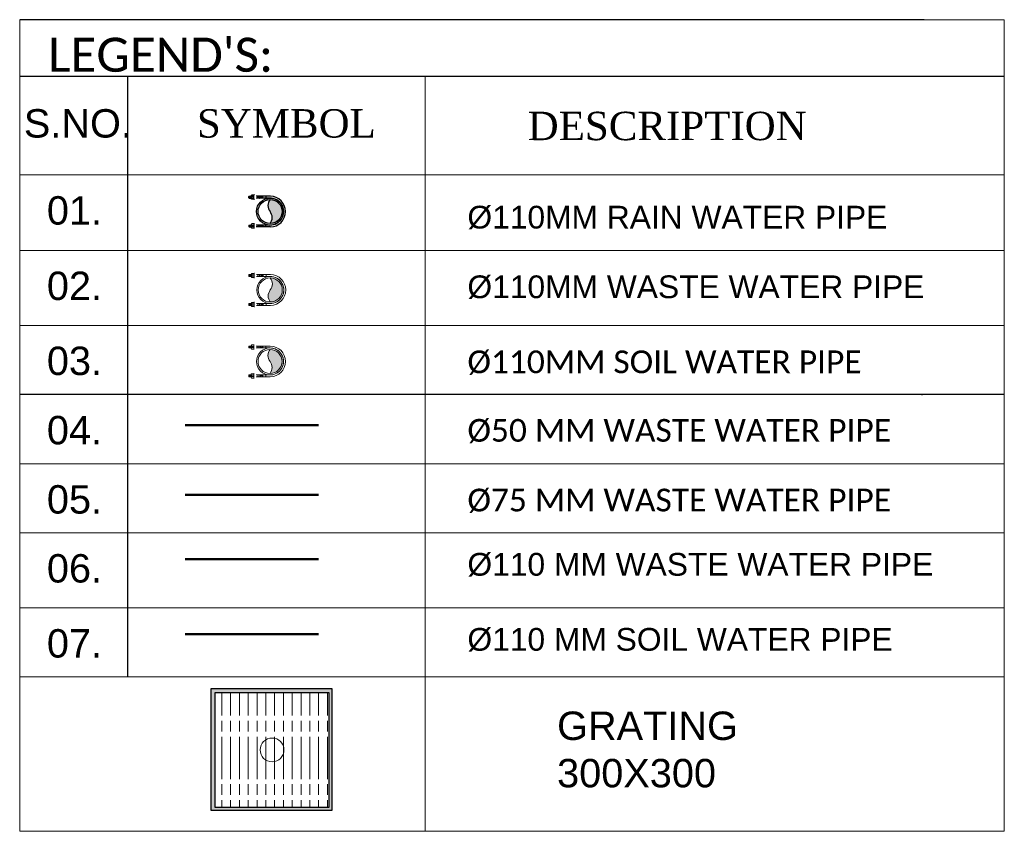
# Model space of a CAD drawing. Header units: inches. Extents: x 105152 to 158499, y 12149 to 30915.
# Tile 69 of 256: x 122932 to 122990, y 22476 to 22524. Entities that reach past the tile are written whole.
import ezdxf

# ---------------------------------------------------------------- set-up
doc = ezdxf.new("R2010")
doc.units = ezdxf.units.IN
doc.header["$MEASUREMENT"] = 0
for name, color, linetype, lineweight in [('0-PIPE SUPPORT', 7, 'Continuous', 0), ('CKD Equipments', 252, 'Continuous', 0), ('PP- 100DIA Soil Waste Sewer pipe', 1, 'Continuous', 25), ('PP- 50DIA Soil Waste Sewer pipe', 54, 'Continuous', 25), ('PP-DIM', 7, 'Continuous', 20), ('PP-FORMAT', 7, 'Continuous', 18), ('PP-Rainwater Pipe', 5, 'Continuous', 18), ('PP-Soil Pipe', 1, 'Continuous', 25), ('PP-Waste Pipe', 3, 'Continuous', 25), ('PP-WWP', 3, 'Continuous', 25), ('SH - ANGLE SUPPORT', 7, 'Continuous', 30)]:
    doc.layers.add(name, color=color, linetype=linetype, lineweight=lineweight)
doc.layers.add('Drain Grating', color=130, linetype='Continuous')
doc.layers.add('xKAM-B3-01-Kitchen$0$A-FURN', color=8, linetype='Continuous')
doc.styles.get("Standard").update_dxf_attribs({"font": 'arial.ttf', "height": 6})
doc.styles.add('style1', font='arial.ttf', dxfattribs={"height": 500})

# ---------------------------------------------------------------- blocks, each defined once
blk = doc.blocks.new('*X420')
at = {"color": 251, "lineweight": 5}
for p, q in [((113.6040440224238, 341.4692042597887), (113.7240518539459, 341.5892120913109)), ((113.7279130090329, 341.4162965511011), (114.3176786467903, 342.0060621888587)), ((113.8423566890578, 341.3539635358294), (114.318169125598, 341.8297759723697)), ((113.9481308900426, 341.2829610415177), (114.3186596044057, 341.6534897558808)), ((114.0456951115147, 341.2037485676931), (114.3191500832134, 341.4772035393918)), ((114.1352787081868, 341.1165554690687), (114.3196405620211, 341.3009173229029)), ((114.2169109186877, 341.0214109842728), (114.3201310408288, 341.1246311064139)), ((114.2904245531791, 340.9181479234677), (114.3206215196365, 340.948344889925))]:
    blk.add_line(p, q, dxfattribs=at)
blk = doc.blocks.new('SWP P-PP')
at = {"layer": 'PP-Soil Pipe', "lineweight": 5}
h = blk.add_hatch(color=256, dxfattribs=at)
edge = h.paths.add_edge_path()
edge.add_ellipse((-22.87960062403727, 31.74258206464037), major_axis=(-27.66840433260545, 27.66815936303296), ratio=1, start_angle=96.33861705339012, end_angle=173.6613829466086, ccw=False)
edge.add_ellipse((1.564979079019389, 1.188856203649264), major_axis=(34.56951182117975, 34.56981789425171), ratio=0.9999999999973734, start_angle=-45.000000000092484, end_angle=134.9999999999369, ccw=False)
edge.add_ellipse((26.00955878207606, -29.36486965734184), major_axis=(27.66815936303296, 27.66840433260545), ratio=1, start_angle=6.338617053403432, end_angle=83.6613829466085)
for radius in [55.00000000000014, 48.88888888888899]:
    blk.add_circle((1.564979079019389, 1.188856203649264), radius, dxfattribs=at)
for centre, start, end in [((-22.87960062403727, 31.74258206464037), 231.3388706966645, 308.6616365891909), ((26.00955878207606, -29.36486965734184), 51.33887069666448, 128.6616365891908)]:
    blk.add_arc(centre, 39.12885943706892, start, end, dxfattribs=at)
at = {"layer": 'SH - ANGLE SUPPORT', "lineweight": 5}
for p, q in [((-61.25851987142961, 2.314968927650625), (-61.25851986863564, -55.54048811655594)), ((-53.43502092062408, 0.462244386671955), (-53.43502092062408, -55.54048811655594)), ((56.56497907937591, 0.462244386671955), (56.56497907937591, -55.54048811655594)), ((64.3884780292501, 2.314968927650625), (64.3884780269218, -55.54048811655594)), ((-61.25851986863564, -15.98816442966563), (-53.43502092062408, -15.98816442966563)), ((-61.25851987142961, -15.98816442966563), (-53.43502092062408, -15.98816442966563)), ((-53.19986994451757, -27.75103043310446), (-61.02336889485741, -27.75103043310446)), ((-53.19986994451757, -27.75103043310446), (-61.02336889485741, -27.75103043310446)), ((56.32982810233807, -27.75103043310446), (64.15332705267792, -27.75103043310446)), ((64.3884780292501, -15.98816442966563), (56.56497907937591, -15.98816442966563)), ((-66.72677007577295, -62.75131269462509), (-66.72677007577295, -64.22899475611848)), ((-66.72677007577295, -64.22899475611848), (-65.92763498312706, -65.02812985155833)), ((-48.76590580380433, -65.02812985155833), (-65.92763498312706, -65.02812985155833)), ((-65.81604321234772, -65.14749968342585), (-65.81604321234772, -73.52145842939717)), ((-65.81604321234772, -73.52145842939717), (-63.99458948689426, -75.34291215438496)), ((-50.70672936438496, -75.34291215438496), (-63.99458948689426, -75.34291215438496)), ((-61.26240889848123, -84.23381411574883), (-61.26240889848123, -75.34291215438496)), ((-59.98194014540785, -65.02812985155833), (-59.98194014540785, -71.63386296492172)), ((-54.71939192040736, -71.6480377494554), (-54.71939192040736, -65.02812985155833)), ((-53.43890995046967, -84.2329390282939), (-53.43890995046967, -75.34291215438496)), ((-48.88527563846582, -73.52145842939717), (-50.70672936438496, -75.34291215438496)), ((-47.96677071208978, -64.22899475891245), (-48.88527563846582, -65.14749968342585)), ((-48.88527563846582, -65.14749968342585), (-48.88527563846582, -73.52145842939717)), ((-47.96677071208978, -62.75131269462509), (-47.96677071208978, -64.22899475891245)), ((51.10234789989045, -62.75131269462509), (51.10234789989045, -64.22899475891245)), ((51.10234789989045, -64.22899475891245), (52.02085282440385, -65.14749968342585)), ((51.90148299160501, -65.02812985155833), (69.06321216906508, -65.02812985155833)), ((52.02085282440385, -65.14749968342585), (52.02085282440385, -73.52145842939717)), ((52.02085282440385, -73.52145842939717), (53.84230654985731, -75.34291215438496)), ((53.84230654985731, -75.34291215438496), (67.13016667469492, -75.34291215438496)), ((56.5744871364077, -84.2329390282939), (56.5744871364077, -75.34291215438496)), ((57.85496910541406, -71.6480377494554), (57.85496910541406, -65.02812985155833)), ((63.11751733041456, -65.02812985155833), (63.11751733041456, -71.63386296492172)), ((64.39798608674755, -84.23381411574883), (64.39798608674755, -75.34291215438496)), ((68.95162040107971, -73.52145842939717), (67.13016667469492, -75.34291215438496)), ((68.95162040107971, -65.14749968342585), (68.95162040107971, -73.52145842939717)), ((69.86234726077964, -64.22899475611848), (69.06321216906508, -65.02812985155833)), ((69.86234726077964, -62.75131269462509), (69.86234726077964, -64.22899475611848)), ((-61.26328398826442, -84.2329390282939), (-59.97673874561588, -85.51948427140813)), ((-54.72545519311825, -85.51948427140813), (-59.97673874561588, -85.51948427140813)), ((-53.43890995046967, -84.2329390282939), (-54.72545519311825, -85.51948427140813)), ((56.5744871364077, -84.2329390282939), (57.86103238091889, -85.51948427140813)), ((57.86103238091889, -85.51948427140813), (63.11231593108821, -85.51948427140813)), ((64.39886117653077, -84.2329390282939), (63.11231593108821, -85.51948427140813))]:
    blk.add_line(p, q, dxfattribs=at)
at = {"layer": 'SH - ANGLE SUPPORT', "lineweight": 5, "ltscale": 30}
for centre, radius, start, end in [((1.564979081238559, 1.178579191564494), 62.83377596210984, 1.036287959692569, 178.9637120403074), ((1.564979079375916, 1.179879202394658), 55.00897699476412, 359.1086964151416, 181.0351236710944)]:
    blk.add_arc(centre, radius, start, end, dxfattribs=at)
at = {"layer": 'SH - ANGLE SUPPORT', "lineweight": 5, "extrusion": (0, 0, -1)}
for centre, major_axis, ratio, start_param, end_param in [((-64.7061275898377, -19.77435612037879), (13.44648858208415, -13.44648858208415), 0.9999999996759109, 0.1632660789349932, 0.6092701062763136), ((-64.7061275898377, -19.77435612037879), (13.44648858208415, -13.44648858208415), 0.9999999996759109, 0.1632660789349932, 0.6092701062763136), ((-48.06125169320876, -56.20658481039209), (18.29485241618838, -18.29485241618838), 0.999999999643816, 3.391710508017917, 3.722963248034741), ((-48.0612516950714, -56.20658481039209), (18.29485241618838, -18.29485241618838), 0.999999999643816, 3.391710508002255, 3.722963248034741), ((-40.03582559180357, -54.1756650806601), (16.48738713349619, -16.48738713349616), 0.9999995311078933, 3.304858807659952, 3.314800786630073), ((-40.03582559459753, -54.1756650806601), (16.48738713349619, -16.48738713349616), 0.9999995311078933, 3.304858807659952, 3.314800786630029), ((-64.7061275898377, -25.84094727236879), (13.44648858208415, -13.44648858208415), 0.9999999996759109, 0.1632660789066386, 0.6092701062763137), ((-64.7061275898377, -25.84094727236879), (13.44648858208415, -13.44648858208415), 0.9999999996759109, 0.1632660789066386, 0.6092701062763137), ((-64.7061275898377, -31.50309138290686), (13.44648858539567, 13.44648858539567), 0.9999999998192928, 1.734062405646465, 2.180066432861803), ((-64.7061275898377, -31.50309138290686), (13.44648858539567, 13.44648858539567), 0.9999999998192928, 1.734062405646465, 2.180066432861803), ((-40.03582559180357, -60.24225623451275), (16.48739554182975, 16.48739554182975), 0.9999995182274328, 4.87565498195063, 4.885596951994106), ((-40.03582559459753, -60.24225623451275), (16.48739554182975, 16.48739554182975), 0.9999995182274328, 4.875654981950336, 4.88559695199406), ((-40.03582559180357, -65.90440034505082), (16.48739554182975, 16.48739554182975), 0.9999995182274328, 4.875654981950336, 4.88559695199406), ((-40.03582559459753, -65.90440034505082), (16.48739554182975, 16.48739554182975), 0.9999995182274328, 4.87565498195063, 4.885596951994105), ((51.75956977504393, -69.86974857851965), (4.489777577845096, 4.489777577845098), 0.9999999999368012, 1.061026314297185, 1.819612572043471), ((66.8522967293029, -73.489501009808), (7.828391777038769, 7.828391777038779), 0.9999999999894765, 2.954778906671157, 3.56259779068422), ((67.01802235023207, -71.11359968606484), (7.760183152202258, 7.760183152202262), 0.9999999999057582, 2.957247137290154, 3.531377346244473), ((63.97924720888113, -69.86974857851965), (4.489777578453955, -4.489777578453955), 0.9999999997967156, 1.317026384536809, 2.080566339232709), ((67.06314304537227, -72.21547304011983), (6.108349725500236, 6.108349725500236), 0.999999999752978, 3.071035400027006, 3.556541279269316), ((69.28846732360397, -66.25728345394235), (8.824913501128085, -8.824913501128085), 0.9999999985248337, 1.329768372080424, 1.540798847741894), ((59.74958264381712, -84.68917930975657), (3.286230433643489, 3.286230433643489), 0.9999999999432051, 5.728383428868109, 6.607487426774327), ((57.7087204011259, -70.90691455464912), (3.848429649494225, -3.848429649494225), 0.9999999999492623, 5.625068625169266, 6.450630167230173), ((60.28094093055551, -84.53026136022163), (4.170697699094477, 4.170697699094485), 0.9999999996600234, 5.688778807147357, 6.270402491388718), ((61.7054885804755, -82.72461787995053), (4.170697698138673, 4.170697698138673), 0.9999999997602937, 5.688778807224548, 5.971833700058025), ((69.2170341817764, -69.86974857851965), (4.489777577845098, -4.489777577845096), 0.9999999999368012, 1.321980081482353, 2.080566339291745), ((66.29860219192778, -73.57488827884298), (8.824913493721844, -8.824913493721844), 0.9999999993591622, 1.329768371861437, 1.678717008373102), ((65.72878475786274, -74.52523111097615), (8.82491349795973, -8.82491349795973), 0.9999999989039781, 1.329768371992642, 1.608853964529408), ((58.1458060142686, -90.99256553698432), (4.170697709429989, -4.170697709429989), 0.9999999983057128, 4.117982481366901, 4.309006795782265), ((59.00581642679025, -86.54325678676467), (1.72358632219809, 1.72358632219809), 0.9999999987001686, 5.845023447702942, 6.635131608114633), ((59.55130120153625, -87.17396204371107), (3.295890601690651, -3.295890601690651), 0.9999999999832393, 4.157022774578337, 5.034816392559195)]:
    blk.add_ellipse(centre, major_axis=major_axis, ratio=ratio, start_param=start_param, end_param=end_param, dxfattribs=at)
at = {"layer": 'SH - ANGLE SUPPORT', "lineweight": 5}
for centre, major_axis, ratio, start_param, end_param in [((51.19120985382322, -56.20658481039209), (-18.29485241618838, -18.29485241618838), 0.999999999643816, 3.391710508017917, 3.722963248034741), ((43.16578375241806, -54.1756650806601), (-16.48738713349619, -16.48738713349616), 0.9999995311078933, 3.304858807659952, 3.314800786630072), ((67.83608574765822, -19.77435612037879), (-13.44648858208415, -13.44648858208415), 0.9999999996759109, 0.1632660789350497, 0.6092701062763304), ((-66.08145699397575, -69.86974857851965), (-4.489777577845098, -4.489777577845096), 0.9999999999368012, 1.321980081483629, 2.080566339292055), ((-58.56991139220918, -82.72461787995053), (-4.170697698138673, 4.170697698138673), 0.9999999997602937, 5.688778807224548, 5.971833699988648), ((-57.14536374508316, -84.53026136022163), (-4.170697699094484, 4.170697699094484), 0.9999999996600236, 5.688778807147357, 6.27040249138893), ((-56.61400545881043, -84.68917930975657), (-3.286230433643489, 3.286230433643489), 0.9999999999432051, 5.728383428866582, 6.607487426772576), ((-54.57314321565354, -70.90691455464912), (-3.848429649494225, -3.848429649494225), 0.9999999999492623, 5.625068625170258, 6.450630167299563), ((-66.15289013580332, -66.25728345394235), (-8.824913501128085, -8.824913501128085), 0.9999999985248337, 1.329768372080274, 1.540798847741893), ((-63.92756585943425, -72.21547304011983), (-6.108349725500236, 6.108349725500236), 0.999999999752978, 3.071035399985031, 3.556541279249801), ((-63.8824451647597, -71.11359968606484), (-7.760183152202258, 7.760183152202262), 0.9999999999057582, 2.957247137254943, 3.531377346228), ((-60.84367002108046, -69.86974857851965), (-4.489777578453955, -4.489777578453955), 0.9999999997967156, 1.317026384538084, 2.08056633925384), ((-63.71671954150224, -73.489501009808), (-7.828391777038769, 7.828391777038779), 0.9999999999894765, 2.954778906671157, 3.562597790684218), ((-48.62399258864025, -69.86974857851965), (-4.489777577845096, 4.489777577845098), 0.9999999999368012, 1.061026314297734, 1.819612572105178), ((43.16578375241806, -60.24225623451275), (-16.48739554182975, 16.48739554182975), 0.9999995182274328, 4.875654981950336, 4.885596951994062), ((43.16578375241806, -65.90440034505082), (-16.48739554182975, 16.48739554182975), 0.9999995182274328, 4.875654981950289, 4.885596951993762), ((67.83608574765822, -25.84094727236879), (-13.44648858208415, -13.44648858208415), 0.9999999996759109, 0.1632660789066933, 0.6092701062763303), ((67.83608574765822, -31.50309138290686), (-13.44648858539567, 13.44648858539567), 0.9999999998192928, 1.734062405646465, 2.180066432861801), ((-56.41572401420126, -87.17396204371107), (-3.295890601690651, -3.295890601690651), 0.9999999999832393, 4.157022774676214, 5.034816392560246), ((-55.87023923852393, -86.54325678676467), (-1.72358632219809, 1.72358632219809), 0.9999999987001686, 5.845023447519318, 6.635131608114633), ((-55.01022882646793, -90.99256553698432), (-4.170697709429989, -4.170697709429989), 0.9999999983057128, 4.117982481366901, 4.309006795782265), ((-63.16302500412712, -73.57488827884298), (-8.824913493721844, -8.824913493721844), 0.9999999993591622, 1.329768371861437, 1.6787170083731), ((-62.59320757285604, -74.52523111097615), (-8.82491349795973, -8.82491349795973), 0.9999999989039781, 1.329768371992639, 1.608853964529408)]:
    blk.add_ellipse(centre, major_axis=major_axis, ratio=ratio, start_param=start_param, end_param=end_param, dxfattribs=at)
at = {"layer": 'SH - ANGLE SUPPORT', "lineweight": 5, "extrusion": (0, 0, -1)}
for p, xscale, yscale, zscale, rotation in [((-1494.465519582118, 445.2324006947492), 4.553634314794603, 4.553634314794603, -4.553634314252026, 270), ((-1501.011837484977, 445.2182259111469), 4.553634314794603, 4.553634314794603, -4.553634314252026, 270), ((1497.876260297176, 445.2182259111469), -4.553634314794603, 4.553634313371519, -4.553634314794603, 89.99999999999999), ((1491.329942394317, 445.2324006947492), -4.553634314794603, 4.553634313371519, -4.553634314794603, 89.99999999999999)]:
    blk.add_blockref('*X420', p, dxfattribs=dict(at, xscale=xscale, yscale=yscale, zscale=zscale, rotation=rotation))
blk = doc.blocks.new('WWP P-PP')
at = {"layer": 'PP-Waste Pipe', "lineweight": 5}
h = blk.add_hatch(color=256, dxfattribs=at)
edge = h.paths.add_edge_path()
edge.add_ellipse((24.44457964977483, 30.55372590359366), major_axis=(27.6684042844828, 27.6681594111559), ratio=1, start_angle=186.3386170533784, end_angle=263.6613829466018)
edge.add_ellipse((-1.382432e-10, 8.73115e-11), major_axis=(-34.56951188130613, 34.5698178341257), ratio=0.9999999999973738, start_angle=225.0000000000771, end_angle=405.0000000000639)
edge.add_ellipse((-24.44457965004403, -30.55372590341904), major_axis=(-27.6681594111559, 27.6684042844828), ratio=1, start_angle=276.33861705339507, end_angle=353.66138294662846, ccw=False)
for radius in [55.00000000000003, 48.8888888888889]:
    blk.add_circle((-1.382432e-10, 8.73115e-11), radius, dxfattribs=at)
for centre, start, end in [((-24.44457965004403, -30.55372590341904), 51.33836351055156, 128.661129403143), ((24.44457964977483, 30.55372590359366), 231.3383635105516, 308.661129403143)]:
    blk.add_arc(centre, 39.12885943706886, start, end, dxfattribs=at)
at = {"layer": 'SH - ANGLE SUPPORT', "lineweight": 5}
for p, q in [((-62.82349895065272, 1.126112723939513), (-62.82349894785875, -56.72934432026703)), ((62.82349895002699, 1.126112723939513), (62.82349894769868, -56.72934432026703)), ((-62.82349894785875, -17.17702063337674), (-54.9999999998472, -17.17702063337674)), ((-62.82349895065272, -17.17702063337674), (-54.9999999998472, -17.17702063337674)), ((-54.76484902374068, -28.93988663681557), (-62.58834797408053, -28.93988663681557)), ((-54.76484902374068, -28.93988663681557), (-62.58834797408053, -28.93988663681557)), ((-54.9999999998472, -0.7266118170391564), (-54.9999999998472, -56.72934432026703)), ((54.76484902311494, -28.93988663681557), (62.5883479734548, -28.93988663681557)), ((55.0000000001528, -0.7266118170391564), (55.0000000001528, -56.72934432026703)), ((62.82349895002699, -17.17702063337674), (55.0000000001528, -17.17702063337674)), ((-68.29174915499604, -63.94016889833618), (-68.29174915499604, -65.4178509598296)), ((-68.29174915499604, -65.4178509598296), (-67.49261406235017, -66.21698605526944)), ((-50.33088488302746, -66.21698605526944), (-67.49261406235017, -66.21698605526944)), ((-67.38102229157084, -66.33635588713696), (-67.38102229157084, -74.71031463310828)), ((-67.38102229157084, -74.71031463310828), (-65.55956856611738, -76.53176835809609)), ((-52.27170844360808, -76.53176835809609), (-65.55956856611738, -76.53176835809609)), ((-62.82738797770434, -85.42267031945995), (-62.82738797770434, -76.53176835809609)), ((-61.54691922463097, -66.21698605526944), (-61.54691922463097, -72.82271916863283)), ((-56.28437099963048, -72.83689395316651), (-56.28437099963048, -66.21698605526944)), ((-55.00388902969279, -85.421795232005), (-55.00388902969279, -76.53176835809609)), ((-50.45025471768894, -74.71031463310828), (-52.27170844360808, -76.53176835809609)), ((-49.5317497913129, -65.41785096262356), (-50.45025471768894, -66.33635588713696)), ((-50.45025471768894, -66.33635588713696), (-50.45025471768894, -74.71031463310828)), ((-49.5317497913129, -63.94016889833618), (-49.5317497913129, -65.41785096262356)), ((49.53736882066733, -63.94016889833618), (49.53736882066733, -65.41785096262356)), ((49.53736882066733, -65.41785096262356), (50.45587374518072, -66.33635588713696)), ((50.33650391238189, -66.21698605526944), (67.49823308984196, -66.21698605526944)), ((50.45587374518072, -66.33635588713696), (50.45587374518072, -74.71031463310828)), ((50.45587374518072, -74.71031463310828), (52.27732747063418, -76.53176835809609)), ((52.27732747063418, -76.53176835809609), (65.5651875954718, -76.53176835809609)), ((55.00950805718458, -85.421795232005), (55.00950805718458, -76.53176835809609)), ((56.28999002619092, -72.83689395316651), (56.28999002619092, -66.21698605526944)), ((61.55253825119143, -66.21698605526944), (61.55253825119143, -72.82271916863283)), ((62.83300700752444, -85.42267031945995), (62.83300700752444, -76.53176835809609)), ((67.38664132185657, -74.71031463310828), (65.5651875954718, -76.53176835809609)), ((67.38664132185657, -66.33635588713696), (67.38664132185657, -74.71031463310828)), ((68.29736818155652, -65.4178509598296), (67.49823308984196, -66.21698605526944)), ((68.29736818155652, -63.94016889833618), (68.29736818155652, -65.4178509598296)), ((-62.82826306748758, -85.421795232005), (-61.54171782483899, -86.70834047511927)), ((-56.29043427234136, -86.70834047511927), (-61.54171782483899, -86.70834047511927)), ((-55.00388902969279, -85.421795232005), (-56.29043427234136, -86.70834047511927)), ((55.00950805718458, -85.421795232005), (56.29605330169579, -86.70834047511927)), ((56.29605330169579, -86.70834047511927), (61.54733685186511, -86.70834047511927)), ((62.83388209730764, -85.421795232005), (61.54733685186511, -86.70834047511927))]:
    blk.add_line(p, q, dxfattribs=at)
at = {"layer": 'SH - ANGLE SUPPORT', "lineweight": 5, "ltscale": 30}
for centre, radius, start, end in [((2.0154403e-09, -0.0102770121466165), 62.83377596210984, 1.036287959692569, 178.9637120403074), ((1.527951e-10, -0.0089770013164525), 55.00897699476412, 359.1086964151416, 181.0351236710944)]:
    blk.add_arc(centre, radius, start, end, dxfattribs=at)
at = {"layer": 'SH - ANGLE SUPPORT', "lineweight": 5, "extrusion": (0, 0, -1)}
for centre, major_axis, ratio, start_param, end_param in [((-66.27110666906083, -20.96321232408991), (13.44648858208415, -13.44648858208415), 0.9999999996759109, 0.1632660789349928, 0.6092701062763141), ((-66.27110666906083, -20.96321232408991), (13.44648858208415, -13.44648858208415), 0.9999999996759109, 0.1632660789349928, 0.6092701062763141), ((-49.62623077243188, -57.39544101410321), (18.29485241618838, -18.29485241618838), 0.999999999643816, 3.391710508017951, 3.722963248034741), ((-49.62623077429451, -57.39544101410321), (18.29485241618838, -18.29485241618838), 0.999999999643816, 3.391710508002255, 3.722963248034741), ((-41.6008046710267, -55.36452128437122), (16.48738713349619, -16.48738713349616), 0.9999995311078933, 3.304858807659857, 3.314800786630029), ((-41.60080467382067, -55.36452128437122), (16.48738713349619, -16.48738713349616), 0.9999995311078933, 3.304858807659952, 3.314800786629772), ((-66.27110666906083, -27.0298034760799), (13.44648858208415, -13.44648858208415), 0.9999999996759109, 0.1632660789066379, 0.6092701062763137), ((-66.27110666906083, -27.0298034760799), (13.44648858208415, -13.44648858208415), 0.9999999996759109, 0.1632660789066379, 0.6092701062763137), ((-66.27110666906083, -32.69194758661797), (13.44648858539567, 13.44648858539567), 0.9999999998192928, 1.734062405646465, 2.180066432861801), ((-66.27110666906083, -32.69194758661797), (13.44648858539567, 13.44648858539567), 0.9999999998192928, 1.734062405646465, 2.180066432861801), ((-41.6008046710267, -61.43111243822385), (16.48739554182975, 16.48739554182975), 0.9999995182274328, 4.875654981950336, 4.88559695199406), ((-41.60080467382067, -61.43111243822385), (16.48739554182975, 16.48739554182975), 0.9999995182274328, 4.875654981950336, 4.88559695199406), ((-41.6008046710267, -67.09325654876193), (16.48739554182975, 16.48739554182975), 0.9999995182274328, 4.875654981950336, 4.88559695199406), ((-41.60080467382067, -67.09325654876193), (16.48739554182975, 16.48739554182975), 0.9999995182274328, 4.875654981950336, 4.88559695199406), ((50.19459069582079, -71.05860478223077), (4.489777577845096, 4.489777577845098), 0.9999999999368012, 1.061026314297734, 1.819612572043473), ((65.28731765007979, -74.67835721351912), (7.828391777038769, 7.828391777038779), 0.9999999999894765, 2.954778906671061, 3.562597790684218), ((65.45304327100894, -72.30245588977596), (7.760183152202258, 7.760183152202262), 0.9999999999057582, 2.957247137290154, 3.531377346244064), ((62.41426812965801, -71.05860478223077), (4.489777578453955, -4.489777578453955), 0.9999999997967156, 1.317026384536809, 2.080566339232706), ((65.49816396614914, -73.40432924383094), (6.108349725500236, 6.108349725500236), 0.999999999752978, 3.071035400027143, 3.556541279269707), ((67.72348824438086, -67.44613965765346), (8.824913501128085, -8.824913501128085), 0.9999999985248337, 1.329768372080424, 1.540798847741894), ((56.14374132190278, -72.09577075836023), (3.848429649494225, -3.848429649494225), 0.9999999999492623, 5.625068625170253, 6.450630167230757), ((58.71596185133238, -85.71911756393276), (4.170697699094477, 4.170697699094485), 0.9999999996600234, 5.688778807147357, 6.270402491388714), ((60.14050950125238, -83.91347408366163), (4.170697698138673, 4.170697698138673), 0.9999999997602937, 5.688778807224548, 5.971833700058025), ((67.65205510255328, -71.05860478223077), (4.489777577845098, -4.489777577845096), 0.9999999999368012, 1.321980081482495, 2.080566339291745), ((64.73362311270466, -74.76374448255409), (8.824913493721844, -8.824913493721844), 0.9999999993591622, 1.329768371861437, 1.678717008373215), ((64.16380567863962, -75.71408731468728), (8.82491349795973, -8.82491349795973), 0.9999999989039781, 1.329768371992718, 1.608853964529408), ((56.58082693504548, -92.18142174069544), (4.170697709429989, -4.170697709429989), 0.9999999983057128, 4.117982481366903, 4.309006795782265), ((57.44083734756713, -87.73211299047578), (1.72358632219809, 1.72358632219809), 0.9999999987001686, 5.845023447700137, 6.635131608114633), ((57.98632212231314, -88.36281824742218), (3.295890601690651, -3.295890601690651), 0.9999999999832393, 4.157022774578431, 5.034816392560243), ((58.184603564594, -85.87803551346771), (3.286230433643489, 3.286230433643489), 0.9999999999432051, 5.728383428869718, 6.607487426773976)]:
    blk.add_ellipse(centre, major_axis=major_axis, ratio=ratio, start_param=start_param, end_param=end_param, dxfattribs=at)
at = {"layer": 'SH - ANGLE SUPPORT', "lineweight": 5}
for centre, major_axis, ratio, start_param, end_param in [((49.62623077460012, -57.39544101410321), (-18.29485241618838, -18.29485241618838), 0.999999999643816, 3.391710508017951, 3.722963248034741), ((41.60080467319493, -55.36452128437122), (-16.48738713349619, -16.48738713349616), 0.9999995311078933, 3.304858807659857, 3.314800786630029), ((66.27110666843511, -20.96321232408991), (-13.44648858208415, -13.44648858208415), 0.9999999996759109, 0.163266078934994, 0.6092701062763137), ((-67.64643607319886, -71.05860478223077), (-4.489777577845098, -4.489777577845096), 0.9999999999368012, 1.321980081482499, 2.080566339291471), ((-60.13489047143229, -83.91347408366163), (-4.170697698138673, 4.170697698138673), 0.9999999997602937, 5.688778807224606, 5.971833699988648), ((-58.71034282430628, -85.71911756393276), (-4.170697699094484, 4.170697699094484), 0.9999999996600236, 5.688778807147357, 6.27040249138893), ((-56.13812229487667, -72.09577075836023), (-3.848429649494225, -3.848429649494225), 0.9999999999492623, 5.625068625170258, 6.450630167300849), ((-67.71786921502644, -67.44613965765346), (-8.824913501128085, -8.824913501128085), 0.9999999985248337, 1.329768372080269, 1.540798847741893), ((-65.49254493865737, -73.40432924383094), (-6.108349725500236, 6.108349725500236), 0.999999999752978, 3.071035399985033, 3.556541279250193), ((-65.44742424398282, -72.30245588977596), (-7.760183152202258, 7.760183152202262), 0.9999999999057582, 2.957247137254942, 3.531377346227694), ((-62.40864910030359, -71.05860478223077), (-4.489777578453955, -4.489777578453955), 0.9999999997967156, 1.317026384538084, 2.080566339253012), ((-65.28169862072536, -74.67835721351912), (-7.828391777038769, 7.828391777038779), 0.9999999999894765, 2.954778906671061, 3.562597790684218), ((-50.18897166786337, -71.05860478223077), (-4.489777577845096, 4.489777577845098), 0.9999999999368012, 1.061026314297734, 1.819612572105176), ((41.60080467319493, -61.43111243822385), (-16.48739554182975, 16.48739554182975), 0.9999995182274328, 4.875654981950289, 4.885596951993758), ((41.60080467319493, -67.09325654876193), (-16.48739554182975, 16.48739554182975), 0.9999995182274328, 4.875654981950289, 4.885596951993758), ((66.27110666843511, -27.0298034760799), (-13.44648858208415, -13.44648858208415), 0.9999999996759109, 0.1632660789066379, 0.6092701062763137), ((66.27110666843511, -32.69194758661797), (-13.44648858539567, 13.44648858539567), 0.9999999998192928, 1.734062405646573, 2.180066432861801), ((-58.17898453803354, -85.87803551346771), (-3.286230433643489, 3.286230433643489), 0.9999999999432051, 5.728383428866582, 6.607487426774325), ((-57.98070309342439, -88.36281824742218), (-3.295890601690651, -3.295890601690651), 0.9999999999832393, 4.157022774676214, 5.034816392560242), ((-57.43521831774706, -87.73211299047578), (-1.72358632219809, 1.72358632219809), 0.9999999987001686, 5.845023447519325, 6.635131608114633), ((-56.57520790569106, -92.18142174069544), (-4.170697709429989, -4.170697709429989), 0.9999999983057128, 4.117982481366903, 4.309006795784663), ((-64.72800408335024, -74.76374448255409), (-8.824913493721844, -8.824913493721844), 0.9999999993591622, 1.329768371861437, 1.678717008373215), ((-64.15818665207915, -75.71408731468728), (-8.82491349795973, -8.82491349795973), 0.9999999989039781, 1.329768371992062, 1.6088539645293)]:
    blk.add_ellipse(centre, major_axis=major_axis, ratio=ratio, start_param=start_param, end_param=end_param, dxfattribs=at)
at = {"layer": 'SH - ANGLE SUPPORT', "lineweight": 5, "extrusion": (0, 0, -1)}
for p, xscale, yscale, zscale, rotation in [((-1492.900540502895, 444.0435444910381), 4.553634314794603, 4.553634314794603, -4.553634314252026, 270), ((-1499.446858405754, 444.0293697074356), 4.553634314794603, 4.553634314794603, -4.553634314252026, 270), ((1499.441239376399, 444.0293697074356), -4.553634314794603, 4.553634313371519, -4.553634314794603, 89.99999999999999), ((1492.89492147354, 444.0435444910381), -4.553634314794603, 4.553634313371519, -4.553634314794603, 89.99999999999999)]:
    blk.add_blockref('*X420', p, dxfattribs=dict(at, xscale=xscale, yscale=yscale, zscale=zscale, rotation=rotation))
blk = doc.blocks.new('*X556')
at = {"color": 0}
for p, q in [((113.6040440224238, 341.4692042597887), (113.7240518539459, 341.5892120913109)), ((113.7279130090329, 341.4162965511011), (114.3176786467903, 342.0060621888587)), ((113.8423566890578, 341.3539635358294), (114.318169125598, 341.8297759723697)), ((113.9481308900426, 341.2829610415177), (114.3186596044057, 341.6534897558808)), ((114.0456951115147, 341.2037485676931), (114.3191500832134, 341.4772035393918)), ((114.1352787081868, 341.1165554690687), (114.3196405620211, 341.3009173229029)), ((114.2169109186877, 341.0214109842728), (114.3201310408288, 341.1246311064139)), ((114.2904245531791, 340.9181479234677), (114.3206215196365, 340.948344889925))]:
    blk.add_line(p, q, dxfattribs=at)
blk = doc.blocks.new('RWP P-PP')
at = {"layer": 'PP-Rainwater Pipe', "lineweight": 30}
h = blk.add_hatch(color=256, dxfattribs=at)
edge = h.paths.add_edge_path()
edge.add_ellipse((-24.44457962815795, 30.55372592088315), major_axis=(-27.66840426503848, 27.66815943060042), ratio=1, start_angle=96.3386170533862, end_angle=173.6613829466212, ccw=False)
edge.add_ellipse((2.110028e-10, 3.63798e-11), major_axis=(34.56951190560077, 34.56981780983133), ratio=0.999999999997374, start_angle=-45.000000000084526, end_angle=134.9999999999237, ccw=False)
edge.add_ellipse((24.44457962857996, -30.55372592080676), major_axis=(27.66815943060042, 27.66840426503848), ratio=1, start_angle=6.338617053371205, end_angle=83.6613829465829)
for radius in [55.00000000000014, 48.88888888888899]:
    blk.add_circle((2.110028e-10, 3.63798e-11), radius, dxfattribs=at)
for centre, start, end in [((24.44457962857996, -30.55372592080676), 51.33887055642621, 128.6616364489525), ((-24.44457962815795, 30.55372592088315), 231.3388705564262, 308.6616364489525)]:
    blk.add_arc(centre, 39.1288594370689, start, end, dxfattribs=at)
at = {"layer": 'SH - ANGLE SUPPORT'}
for p, q in [((-62.82349895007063, 1.126112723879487), (-62.82349894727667, -56.72934432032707)), ((62.82349895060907, 1.126112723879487), (62.82349894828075, -56.72934432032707)), ((-62.82349894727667, -17.17702063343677), (-54.99999999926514, -17.17702063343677)), ((-62.82349895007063, -17.17702063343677), (-54.99999999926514, -17.17702063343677)), ((-54.7648490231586, -28.9398866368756), (-62.58834797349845, -28.9398866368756)), ((-54.7648490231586, -28.9398866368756), (-62.58834797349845, -28.9398866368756)), ((-54.99999999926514, -0.7266118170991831), (-54.99999999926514, -56.72934432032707)), ((54.76484902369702, -28.9398866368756), (62.58834797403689, -28.9398866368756)), ((55.00000000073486, -0.7266118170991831), (55.00000000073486, -56.72934432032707)), ((62.82349895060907, -17.17702063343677), (55.00000000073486, -17.17702063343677)), ((-68.29174915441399, -63.94016889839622), (-68.29174915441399, -65.41785095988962)), ((-68.29174915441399, -65.41785095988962), (-67.49261406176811, -66.21698605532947)), ((-50.3308848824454, -66.21698605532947), (-67.49261406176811, -66.21698605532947)), ((-67.38102229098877, -66.33635588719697), (-67.38102229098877, -74.71031463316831)), ((-67.38102229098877, -74.71031463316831), (-65.5595685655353, -76.53176835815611)), ((-52.271708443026, -76.53176835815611), (-65.5595685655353, -76.53176835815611)), ((-62.82738797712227, -85.42267031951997), (-62.82738797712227, -76.53176835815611)), ((-61.54691922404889, -66.21698605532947), (-61.54691922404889, -72.82271916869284)), ((-56.2843709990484, -72.83689395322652), (-56.2843709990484, -66.21698605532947)), ((-55.00388902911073, -85.42179523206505), (-55.00388902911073, -76.53176835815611)), ((-50.45025471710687, -74.71031463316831), (-52.271708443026, -76.53176835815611)), ((-49.53174979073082, -65.41785096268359), (-50.45025471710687, -66.33635588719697)), ((-50.45025471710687, -66.33635588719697), (-50.45025471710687, -74.71031463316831)), ((-49.53174979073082, -63.94016889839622), (-49.53174979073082, -65.41785096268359)), ((49.5373688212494, -63.94016889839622), (49.5373688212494, -65.41785096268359)), ((49.5373688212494, -65.41785096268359), (50.45587374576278, -66.33635588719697)), ((50.33650391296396, -66.21698605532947), (67.49823309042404, -66.21698605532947)), ((50.45587374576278, -66.33635588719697), (50.45587374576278, -74.71031463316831)), ((50.45587374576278, -74.71031463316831), (52.27732747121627, -76.53176835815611)), ((52.27732747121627, -76.53176835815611), (65.56518759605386, -76.53176835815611)), ((55.00950805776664, -85.42179523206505), (55.00950805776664, -76.53176835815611)), ((56.289990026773, -72.83689395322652), (56.289990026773, -66.21698605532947)), ((61.55253825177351, -66.21698605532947), (61.55253825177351, -72.82271916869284)), ((62.8330070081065, -85.42267031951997), (62.8330070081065, -76.53176835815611)), ((67.38664132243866, -74.71031463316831), (65.56518759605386, -76.53176835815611)), ((67.38664132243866, -66.33635588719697), (67.38664132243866, -74.71031463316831)), ((68.2973681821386, -65.41785095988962), (67.49823309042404, -66.21698605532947)), ((68.2973681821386, -63.94016889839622), (68.2973681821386, -65.41785095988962)), ((-62.82826306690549, -85.42179523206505), (-61.54171782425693, -86.70834047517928)), ((-56.29043427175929, -86.70834047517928), (-61.54171782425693, -86.70834047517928)), ((-55.00388902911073, -85.42179523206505), (-56.29043427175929, -86.70834047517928)), ((55.00950805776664, -85.42179523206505), (56.29605330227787, -86.70834047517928)), ((56.29605330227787, -86.70834047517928), (61.54733685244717, -86.70834047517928)), ((62.83388209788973, -85.42179523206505), (61.54733685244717, -86.70834047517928))]:
    blk.add_line(p, q, dxfattribs=at)
for centre, radius, start, end in [((2.5975169e-09, -0.0102770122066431), 62.83377596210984, 1.036287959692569, 178.9637120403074), ((7.348717e-10, -0.0089770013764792), 55.00897699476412, 359.1086964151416, 181.0351236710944)]:
    blk.add_arc(centre, radius, start, end, dxfattribs=at)
at = {"layer": 'SH - ANGLE SUPPORT', "extrusion": (0, 0, -1)}
for centre, major_axis, ratio, start_param, end_param in [((-66.27110666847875, -20.96321232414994), (13.44648858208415, -13.44648858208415), 0.9999999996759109, 0.1632660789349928, 0.6092701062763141), ((-66.27110666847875, -20.96321232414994), (13.44648858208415, -13.44648858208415), 0.9999999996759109, 0.1632660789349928, 0.6092701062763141), ((-49.62623077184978, -57.39544101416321), (18.29485241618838, -18.29485241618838), 0.999999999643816, 3.391710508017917, 3.722963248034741), ((-49.62623077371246, -57.39544101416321), (18.29485241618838, -18.29485241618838), 0.999999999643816, 3.391710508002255, 3.722963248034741), ((-41.60080467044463, -55.36452128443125), (16.48738713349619, -16.48738713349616), 0.9999995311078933, 3.304858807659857, 3.314800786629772), ((-41.6008046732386, -55.36452128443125), (16.48738713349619, -16.48738713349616), 0.9999995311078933, 3.304858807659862, 3.314800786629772), ((-66.27110666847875, -27.02980347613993), (13.44648858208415, -13.44648858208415), 0.9999999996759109, 0.1632660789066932, 0.6092701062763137), ((-66.27110666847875, -27.02980347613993), (13.44648858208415, -13.44648858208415), 0.9999999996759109, 0.1632660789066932, 0.6092701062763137), ((-66.27110666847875, -32.691947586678), (13.44648858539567, 13.44648858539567), 0.9999999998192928, 1.734062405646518, 2.180066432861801), ((-66.27110666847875, -32.691947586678), (13.44648858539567, 13.44648858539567), 0.9999999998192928, 1.734062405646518, 2.180066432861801), ((-41.60080467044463, -61.43111243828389), (16.48739554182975, 16.48739554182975), 0.9999995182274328, 4.87565498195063, 4.885596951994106), ((-41.6008046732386, -61.43111243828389), (16.48739554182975, 16.48739554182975), 0.9999995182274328, 4.87565498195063, 4.885596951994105), ((-41.60080467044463, -67.09325654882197), (16.48739554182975, 16.48739554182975), 0.9999995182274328, 4.87565498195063, 4.885596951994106), ((-41.6008046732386, -67.09325654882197), (16.48739554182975, 16.48739554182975), 0.9999995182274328, 4.87565498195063, 4.885596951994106), ((50.19459069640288, -71.05860478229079), (4.489777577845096, 4.489777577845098), 0.9999999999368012, 1.061026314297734, 1.819612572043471), ((65.28731765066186, -74.67835721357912), (7.828391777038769, 7.828391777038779), 0.9999999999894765, 2.954778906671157, 3.562597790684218), ((65.453043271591, -72.30245588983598), (7.760183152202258, 7.760183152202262), 0.9999999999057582, 2.957247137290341, 3.531377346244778), ((62.4142681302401, -71.05860478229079), (4.489777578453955, -4.489777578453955), 0.9999999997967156, 1.317026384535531, 2.08056633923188), ((65.49816396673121, -73.40432924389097), (6.10834972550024, 6.108349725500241), 0.999999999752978, 3.07103540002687, 3.556541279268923), ((67.72348824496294, -67.4461396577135), (8.824913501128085, -8.824913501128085), 0.9999999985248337, 1.329768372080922, 1.540798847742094), ((56.14374132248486, -72.09577075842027), (3.848429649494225, -3.848429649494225), 0.9999999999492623, 5.625068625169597, 6.450630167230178), ((58.71596185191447, -85.71911756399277), (4.170697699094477, 4.170697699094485), 0.9999999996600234, 5.688778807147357, 6.270402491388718), ((60.14050950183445, -83.91347408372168), (4.170697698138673, 4.170697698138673), 0.9999999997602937, 5.68877880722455, 5.971833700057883), ((67.65205510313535, -71.05860478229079), (4.489777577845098, -4.489777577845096), 0.9999999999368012, 1.321980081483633, 2.080566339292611), ((64.73362311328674, -74.76374448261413), (8.824913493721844, -8.824913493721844), 0.9999999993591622, 1.329768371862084, 1.678717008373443), ((64.16380567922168, -75.71408731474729), (8.82491349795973, -8.82491349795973), 0.9999999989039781, 1.329768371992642, 1.608853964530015), ((56.58082693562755, -92.18142174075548), (4.170697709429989, -4.170697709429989), 0.9999999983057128, 4.117982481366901, 4.309006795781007), ((57.44083734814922, -87.73211299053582), (1.72358632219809, 1.72358632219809), 0.9999999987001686, 5.845023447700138, 6.635131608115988), ((57.98632212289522, -88.36281824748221), (3.295890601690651, -3.295890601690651), 0.9999999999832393, 4.157022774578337, 5.034816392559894), ((58.18460356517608, -85.87803551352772), (3.286230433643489, 3.286230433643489), 0.9999999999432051, 5.728383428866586, 6.607487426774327)]:
    blk.add_ellipse(centre, major_axis=major_axis, ratio=ratio, start_param=start_param, end_param=end_param, dxfattribs=at)
at = {"layer": 'SH - ANGLE SUPPORT'}
for centre, major_axis, ratio, start_param, end_param in [((49.6262307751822, -57.39544101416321), (-18.29485241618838, -18.29485241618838), 0.999999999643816, 3.391710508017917, 3.722963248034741), ((41.60080467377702, -55.36452128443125), (-16.48738713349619, -16.48738713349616), 0.9999995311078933, 3.304858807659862, 3.314800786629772), ((66.27110666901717, -20.96321232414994), (-13.44648858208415, -13.44648858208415), 0.9999999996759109, 0.1632660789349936, 0.6092701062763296), ((-67.64643607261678, -71.05860478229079), (-4.489777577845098, -4.489777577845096), 0.9999999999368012, 1.321980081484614, 2.080566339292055), ((-60.13489047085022, -83.91347408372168), (-4.170697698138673, 4.170697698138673), 0.9999999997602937, 5.688778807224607, 5.97183369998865), ((-58.7103428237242, -85.71911756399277), (-4.170697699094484, 4.170697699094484), 0.9999999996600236, 5.688778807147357, 6.270402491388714), ((-56.1381222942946, -72.09577075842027), (-3.848429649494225, -3.848429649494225), 0.9999999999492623, 5.625068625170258, 6.450630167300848), ((-67.71786921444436, -67.4461396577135), (-8.824913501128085, -8.824913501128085), 0.9999999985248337, 1.329768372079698, 1.540798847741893), ((-65.4925449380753, -73.40432924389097), (-6.10834972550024, 6.108349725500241), 0.999999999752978, 3.071035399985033, 3.556541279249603), ((-65.44742424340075, -72.30245588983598), (-7.760183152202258, 7.760183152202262), 0.9999999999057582, 2.957247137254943, 3.531377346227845), ((-62.40864909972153, -71.05860478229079), (-4.489777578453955, -4.489777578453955), 0.9999999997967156, 1.317026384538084, 2.080566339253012), ((-65.28169862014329, -74.67835721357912), (-7.828391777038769, 7.828391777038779), 0.9999999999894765, 2.954778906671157, 3.562597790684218), ((-50.18897166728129, -71.05860478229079), (-4.489777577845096, 4.489777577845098), 0.9999999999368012, 1.061026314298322, 1.819612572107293), ((41.60080467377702, -61.43111243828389), (-16.48739554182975, 16.48739554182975), 0.9999995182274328, 4.87565498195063, 4.885596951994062), ((41.60080467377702, -67.09325654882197), (-16.48739554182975, 16.48739554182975), 0.9999995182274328, 4.87565498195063, 4.88559695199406), ((66.27110666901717, -27.02980347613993), (-13.44648858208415, -13.44648858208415), 0.9999999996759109, 0.163266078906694, 0.6092701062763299), ((66.27110666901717, -32.691947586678), (-13.44648858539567, 13.44648858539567), 0.9999999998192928, 1.734062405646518, 2.180066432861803), ((-58.17898453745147, -85.87803551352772), (-3.286230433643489, 3.286230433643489), 0.9999999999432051, 5.728383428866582, 6.607487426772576), ((-57.98070309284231, -88.36281824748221), (-3.295890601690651, -3.295890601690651), 0.9999999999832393, 4.157022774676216, 5.034816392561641), ((-57.43521831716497, -87.73211299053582), (-1.72358632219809, 1.72358632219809), 0.9999999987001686, 5.845023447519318, 6.635131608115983), ((-56.57520790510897, -92.18142174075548), (-4.170697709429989, -4.170697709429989), 0.9999999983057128, 4.117982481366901, 4.309006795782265), ((-64.72800408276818, -74.76374448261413), (-8.824913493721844, -8.824913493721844), 0.9999999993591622, 1.329768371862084, 1.678717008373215), ((-64.1581866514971, -75.71408731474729), (-8.82491349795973, -8.82491349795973), 0.9999999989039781, 1.329768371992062, 1.608853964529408)]:
    blk.add_ellipse(centre, major_axis=major_axis, ratio=ratio, start_param=start_param, end_param=end_param, dxfattribs=at)
at = {"layer": 'SH - ANGLE SUPPORT', "extrusion": (0, 0, -1)}
for p, xscale, yscale, zscale, rotation in [((-1492.900540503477, 444.043544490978), 4.553634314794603, 4.553634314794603, -4.553634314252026, 270), ((-1499.446858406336, 444.0293697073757), 4.553634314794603, 4.553634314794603, -4.553634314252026, 270), ((1499.441239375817, 444.0293697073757), -4.553634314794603, 4.553634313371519, -4.553634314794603, 89.99999999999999), ((1492.894921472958, 444.043544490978), -4.553634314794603, 4.553634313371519, -4.553634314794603, 89.99999999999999)]:
    blk.add_blockref('*X556', p, dxfattribs=dict(at, xscale=xscale, yscale=yscale, zscale=zscale, rotation=rotation))
blk = doc.blocks.new('FLOOR RACE')
at = {"layer": 'CKD Equipments'}
h = blk.add_hatch(color=2, dxfattribs=at)
h.dxf.hatch_style = 1
h.paths.add_polyline_path([(129328.0987776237, 23662.47363932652), (129328.0987776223, 23312.47363932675), (129678.0987776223, 23312.47363932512), (129678.0987776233, 23662.47363932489)])
h.paths.add_polyline_path([(129669.6449031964, 23651.34968217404), (129339.4449031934, 23651.34968217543), (129339.444903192, 23321.14968217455), (129669.644903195, 23321.14968217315)], flags=16)
at = {"layer": 'Drain Grating', "linetype": 'Continuous', "lineweight": 5}
h = blk.add_hatch(dxfattribs=at)
h.set_pattern_fill('ACAD_ISO08W100', color=256, scale=5.079999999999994, angle=89.99999999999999, style=0)
h.set_pattern_definition([(90, (48887.79596588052, -854032.9364229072), (-25.4, 8.881784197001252e-15), [121.9199999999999, -15.23999999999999, 30.47999999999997, -15.23999999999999])])
h.paths.add_polyline_path([(129669.6449031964, 23651.34968217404), (129669.644903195, 23321.14968217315), (129339.444903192, 23321.14968217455), (129339.4449031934, 23651.34968217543)])
at = {"color": 2, "lineweight": 5}
blk.add_circle((129504.5449031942, 23486.24968217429, 8944.12727820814), 34.33365871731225, dxfattribs=at)
at = {"layer": 'xKAM-B3-01-Kitchen$0$A-FURN', "elevation": 34.00691838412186}
blk.add_lwpolyline([(129328.0987776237, 23662.47363932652), (129328.0987776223, 23312.47363932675), (129678.0987776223, 23312.47363932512), (129678.0987776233, 23662.47363932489), (129328.0987776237, 23662.47363932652)], dxfattribs=at)
at = {"layer": 'xKAM-B3-01-Kitchen$0$A-FURN', "elevation": 8944.12727820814}
blk.add_lwpolyline([(129669.6449031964, 23651.34968217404), (129339.4449031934, 23651.34968217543), (129339.444903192, 23321.14968217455), (129669.644903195, 23321.14968217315)], close=True, dxfattribs=at)

msp = doc.modelspace()

# ---------------------------------------------------------------- linework, layer by layer
at = {"layer": 'PP- 100DIA Soil Waste Sewer pipe', "color": 1, "lineweight": 25, "const_width": 0.1354187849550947}
msp.add_lwpolyline([(122949.4576953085, 22487.42232545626), (122941.4900490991, 22487.42232545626)], dxfattribs=at)
at = {"layer": 'PP- 50DIA Soil Waste Sewer pipe', "const_width": 0.1354187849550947}
msp.add_lwpolyline([(122949.4576953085, 22499.87471241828), (122941.4900490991, 22499.87471241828)], dxfattribs=at)
at = {"layer": 'PP-DIM', "lineweight": 25}
for p, q in [((122985.5326854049, 22524.03445227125), (122931.6469318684, 22524.03445227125)), ((122990.3009670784, 22520.64373768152), (122931.6469318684, 22520.64373768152)), ((122938.0739698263, 22520.64373768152), (122938.0739698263, 22501.69436834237)), ((122938.0739698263, 22501.71938460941), (122938.0739698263, 22501.66928239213)), ((122938.0739698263, 22501.66928239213), (122938.0739698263, 22484.8804032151)), ((122985.4052348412, 22501.66928239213), (122985.4052348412, 22501.71938460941))]:
    msp.add_line(p, q, dxfattribs=at)
at = {"layer": 'PP-FORMAT'}
for p, q in [((122976.7815910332, 22520.64373768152), (122931.6469318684, 22520.64373768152)), ((122955.7925248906, 22520.64373768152), (122955.7925248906, 22501.69436834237)), ((122990.3009670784, 22514.78470495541), (122931.6469318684, 22514.78470495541)), ((122990.3009670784, 22510.29243841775), (122931.6469318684, 22510.29243841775)), ((122990.3009670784, 22505.82149493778), (122931.6469318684, 22505.82149493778)), ((122990.3009670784, 22501.71938460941), (122931.6469318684, 22501.71938460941)), ((122990.3009670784, 22501.69436834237), (122931.6469318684, 22501.69436834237)), ((122955.7925248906, 22501.71938460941), (122955.7925248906, 22501.66928239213)), ((122955.7925248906, 22501.66928239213), (122955.7925248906, 22475.67751148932)), ((122990.3009670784, 22497.56717206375), (122931.6469318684, 22497.56717206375)), ((122990.3009670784, 22493.45925937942), (122931.6469318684, 22493.45925937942)), ((122990.3009670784, 22488.98831589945), (122931.6469318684, 22488.98831589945)), ((122990.3009670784, 22484.8804032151), (122931.6469318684, 22484.8804032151))]:
    msp.add_line(p, q, dxfattribs=at)
at = {"layer": 'PP-WWP', "lineweight": 25, "const_width": 0.1354187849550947}
for points in [[(122949.4576953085, 22495.72249987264), (122941.4900490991, 22495.72249987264)], [(122949.4576953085, 22491.89326893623), (122941.4900490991, 22491.89326893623)]]:
    msp.add_lwpolyline(points, dxfattribs=at)

# ---------------------------------------------------------------- block references
at = {"layer": '0-PIPE SUPPORT', "lineweight": 53, "xscale": 0.02064387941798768, "yscale": 0.02064387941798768, "zscale": 0.02064387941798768}
msp.add_blockref('FLOOR RACE', (120273.205432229, 21995.67897988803, 99.84611297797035), dxfattribs=at)
at = {"layer": 'PP- 100DIA Soil Waste Sewer pipe', "color": 1, "lineweight": 25, "xscale": 0.01462930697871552, "yscale": 0.01462930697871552, "zscale": 0.01462930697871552, "rotation": 270.0000000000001}
msp.add_blockref('SWP P-PP', (122946.5409934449, 22503.69390490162), dxfattribs=at)
at = {"layer": 'PP-Rainwater Pipe', "xscale": 0.01461541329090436, "yscale": 0.01461541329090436, "zscale": 0.01461541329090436, "rotation": 270.0000000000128}
msp.add_blockref('RWP P-PP', (122946.5623716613, 22512.60232732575), dxfattribs=at)
at = {"layer": 'PP-WWP', "lineweight": 25, "xscale": 0.01462930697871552, "yscale": 0.01462930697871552, "zscale": 0.01462930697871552, "rotation": 270.0000000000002}
msp.add_blockref('WWP P-PP', (122946.574859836, 22507.93159029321), dxfattribs=at)

# ---------------------------------------------------------------- texts
at = {"layer": 'PP- 100DIA Soil Waste Sewer pipe', "color": 1, "lineweight": 25, "insert": (122958.3193769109, 22504.32665103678), "char_height": 1.354187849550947, "width": 23.98233798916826, "attachment_point": 1, "bg_fill": 2}
msp.add_mtext('{\\fCalibri Light|b0|i0|c0|p34;%%C110MM SOIL WATER PIPE}', dxfattribs=at)
at = {"layer": 'PP-FORMAT', "attachment_point": 1, "style": 'style1'}
for s, insert, char_height, width in [("{\\fCalibri Light|b0|i0|c0|p18;LEGEND'S:}", (122933.3387720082, 22522.96028581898), 2.031281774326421, 6.435054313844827), ('S.NO.', (122931.8960425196, 22518.70354848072), 1.692734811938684, 6.435054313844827), ('{\\fTimes New Roman|b0|i0|c0|p18;SYMBOL}', (122942.2059045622, 22518.70354848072), 1.692734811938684, 6.435054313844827), ('{\\fTimes New Roman|b0|i0|c0|p18;DESCRIPTION}', (122961.9085492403, 22518.54961830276), 1.692734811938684, 11.59127297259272), ('01.', (122933.265620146, 22513.5178904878), 1.692734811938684, 6.435054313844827), ('02.', (122933.265620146, 22509.02562395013), 1.692734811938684, 6.435054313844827), ('03.', (122933.265620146, 22504.55468047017), 1.692734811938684, 6.435054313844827), ('04.', (122933.265620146, 22500.42755387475), 1.692734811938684, 6.435054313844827), ('05.', (122933.265620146, 22496.30035759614), 1.692734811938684, 6.435054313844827), ('06.', (122933.265620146, 22492.19244491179), 1.692734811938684, 6.435054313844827), ('07.', (122933.265620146, 22487.72150143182), 1.692734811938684, 6.435054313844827)]:
    msp.add_mtext(s, dxfattribs=dict(at, insert=insert, char_height=char_height, width=width))
at = {"layer": 'PP-Rainwater Pipe', "insert": (122958.3193769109, 22512.94604416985), "char_height": 1.354187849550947, "width": 25.59445562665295, "attachment_point": 1}
msp.add_mtext('%%C110MM RAIN WATER PIPE', dxfattribs=at)
at = {"layer": 'PP-WWP', "lineweight": 25, "insert": (122958.3193769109, 22508.79752483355), "char_height": 1.354187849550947, "width": 28.44181386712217, "attachment_point": 1}
msp.add_mtext('%%C110MM WASTE WATER PIPE', dxfattribs=at)
at = {"layer": 'PP-WWP', "lineweight": 25, "char_height": 1.354187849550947, "width": 28.44181386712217, "attachment_point": 1, "bg_fill": 2}
for s, insert in [('{\\fCalibri Light|b0|i0|c0|p34;%%C75 MM WASTE WATER PIPE}', (122958.3193769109, 22496.09161175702)), ('%%C110 MM WASTE WATER PIPE', (122958.3193769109, 22492.26231113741))]:
    msp.add_mtext(s, dxfattribs=dict(at, insert=insert))

# ---------------------------------------------------------------- next in the draw order: linework, layer by layer
at = {"layer": 'PP-FORMAT'}
msp.add_lwpolyline([(122990.3009670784, 22475.67751148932), (122990.3009670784, 22524.03445227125), (122931.6469318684, 22524.03445227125), (122931.6469318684, 22475.67751148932)], close=True, dxfattribs=at)

# ---------------------------------------------------------------- next in the draw order: texts
at = {"layer": 'PP- 100DIA Soil Waste Sewer pipe', "color": 1, "lineweight": 25, "insert": (122958.3193769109, 22487.79136765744), "char_height": 1.354187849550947, "width": 26.32555158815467, "attachment_point": 1, "bg_fill": 2}
msp.add_mtext('%%C110 MM SOIL WATER PIPE', dxfattribs=at)
at = {"layer": 'PP- 50DIA Soil Waste Sewer pipe', "insert": (122958.3193769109, 22500.24382430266), "char_height": 1.354187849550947, "width": 28.44181386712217, "attachment_point": 1, "bg_fill": 2}
msp.add_mtext('{\\fCalibri Light|b0|i0|c0|p34;%%C50 MM WASTE WATER PIPE}', dxfattribs=at)
at = {"layer": 'PP-FORMAT', "insert": (122963.6601537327, 22482.812305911), "char_height": 1.692734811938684, "width": 11.59127297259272, "attachment_point": 1, "style": 'style1', "bg_fill": 2}
msp.add_mtext('GRATING 300X300', dxfattribs=at)

doc.saveas('drawing.dxf')
